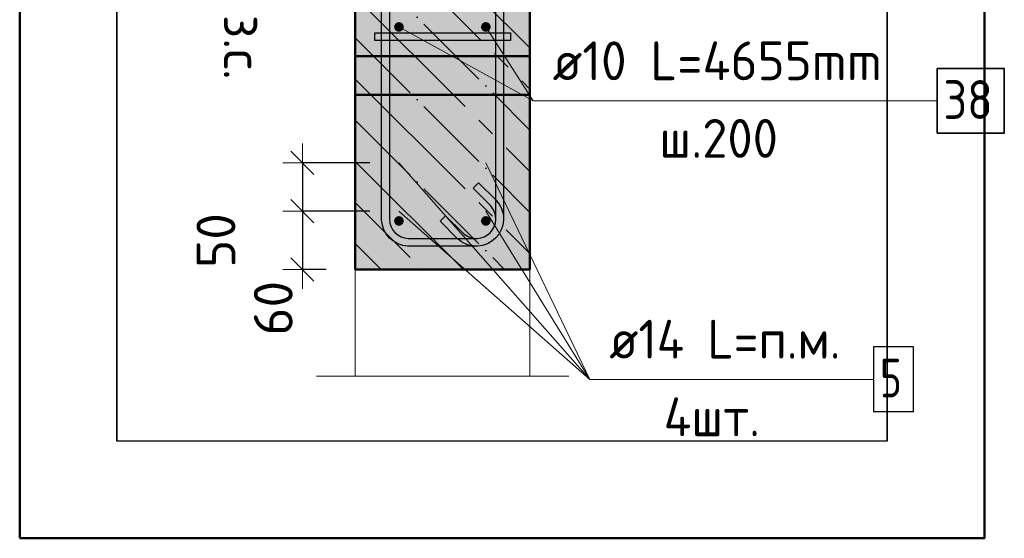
# Model space of a CAD drawing. Header units: millimetres. Extents: x -27380 to 48638, y 46540 to 72525.
# Tile 80 of 106: x 43226 to 44240, y 56772 to 57306. Entities that reach past the tile are written whole.
import ezdxf

# ---------------------------------------------------------------- set-up
doc = ezdxf.new("R2010")
doc.units = ezdxf.units.MM
doc.header["$PDMODE"] = 65
for name, pattern in [('______11', [100, 80, -10, 0, -10]), ('______5', [220, 160, -20, 20, -20]), ('________', [0])]:
    doc.linetypes.add(name, pattern=pattern)
for name, color, linetype, lineweight in [('Standard', 7, 'Continuous', 25), ('Арм.стержн. вертикальными 1', 22, 'Continuous', 35), ('Арм.стержн. Доп. арматура', 180, 'Continuous', 35), ('Арм.стержн. Хомут', 240, 'Continuous', 35), ('Размерная линия_ общее_1', 7, 'Continuous', 13)]:
    doc.layers.add(name, color=color, linetype=linetype, lineweight=lineweight)
doc.layers.add('Арм.стержн.Стяжки', color=7, linetype='Continuous', lineweight=35, true_color=0x501e0f)
doc.layers.add('Осевая линия_ общее', color=7, linetype='______5', lineweight=13, true_color=0xa0a0a0)
doc.styles.add('ISOCPEUR', font='ISOCPEUR')
doc.dimstyles.new('DIMSTYLE_15', dxfattribs={"dimtxt": 40, "dimasz": 40, "dimexe": 0, "dimexo": 0, "dimgap": 20, "dimtad": 2, "dimdec": 0, "dimrnd": 5, "dimzin": 12, "dimdsep": 46, "dimtxsty": 'ISOCPEUR', "dimblk1": 'ALL_ML_STRICH', "dimblk2": 'ALL_ML_STRICH', "dimsah": 1, "dimcen": 0, "dimclrd": 7, "dimclre": 256, "dimclrt": 7, "dimadec": 0, "dimazin": 0, "dimtfac": 1, "dimtdec": 0, "dimtix": 1, "dimtmove": 2, "dimatfit": 3, "dimfxl": 0, "dimtvp": 1.2, "dimtzin": 0, "dimlwd": 0, "dimlwe": -3, "dimarcsym": 0})
doc.dimstyles.new('DIMSTYLE_9', dxfattribs={"dimtxt": 40, "dimasz": 40, "dimexe": 0, "dimexo": 0.001, "dimgap": 20, "dimtad": 2, "dimdec": 0, "dimrnd": 5, "dimzin": 12, "dimdsep": 46, "dimtxsty": 'ISOCPEUR', "dimblk1": 'ALL_ML_STRICH', "dimblk2": 'ALL_ML_STRICH', "dimsah": 1, "dimcen": 0, "dimse1": 1, "dimse2": 1, "dimclrd": 7, "dimclre": 256, "dimclrt": 7, "dimadec": 0, "dimazin": 0, "dimtfac": 1, "dimtdec": 0, "dimtix": 1, "dimtmove": 2, "dimatfit": 3, "dimfxl": 0, "dimtvp": 1.2, "dimtzin": 0, "dimlwd": 0, "dimlwe": -3, "dimarcsym": 0})

# ---------------------------------------------------------------- blocks, each defined once
blk = doc.blocks.new('ALL_ML_STRICH')
at = {"color": 0, "linetype": 'ByBlock', "lineweight": -2}
for p, q in [((-0.3, -0.3), (0.3, 0.3)), ((0, -0.5), (0, 0.5)), ((-1, 0), (0.5, 0))]:
    blk.add_line(p, q, dxfattribs=at)
blk = doc.blocks.new('*D300')
at = {"layer": 'DEFPOINTS', "color": 7, "linetype": 'Continuous', "lineweight": 13, "transparency": 33554687}
for p in [(43391.6, 57429), (43400.3, 57429), (43391.6, 57399)]:
    blk.add_point(p, dxfattribs=at)
at = {"layer": 'Размерная линия_ общее_1', "color": 7, "linetype": 'Continuous', "lineweight": -2, "transparency": 33554687}
blk.add_line((43400.3, 57429), (43400.3, 57399), dxfattribs=at)
at = {"layer": 'Размерная линия_ общее_1', "color": 7, "linetype": 'Continuous', "lineweight": 13, "transparency": 33554687, "xscale": 40, "yscale": 40, "zscale": 40}
for p, rotation in [((43400.3, 57429), 90), ((43400.3, 57399), 270)]:
    blk.add_blockref('ALL_ML_STRICH', p, dxfattribs=dict(at, rotation=rotation))
at = {"layer": 'Размерная линия_ общее_1', "color": 7, "linetype": 'Continuous', "lineweight": 13, "transparency": 33554687, "insert": (43370.3, 57344.2), "char_height": 40, "width": 80, "attachment_point": 5, "rotation": 90, "style": 'ISOCPEUR'}
blk.add_mtext('\\A1;{30}', dxfattribs=at)
at = {"layer": 'Размерная линия_ общее_1', "color": 7, "linetype": 'Continuous', "lineweight": 13, "transparency": 33554687, "insert": (43476, 57311.4), "char_height": 40, "width": 2, "attachment_point": 1, "rotation": 270, "line_spacing_factor": 0.60241, "style": 'ISOCPEUR'}
blk.add_mtext('з.с.', dxfattribs=at)
blk = doc.blocks.new('*D304')
at = {"layer": 'DEFPOINTS', "color": 7, "linetype": 'Continuous', "lineweight": 13, "transparency": 33554687}
for p in [(43516.8, 57159), (43616.3, 57159), (43616.3, 57109)]:
    blk.add_point(p, dxfattribs=at)
at = {"layer": 'Размерная линия_ общее_1', "color": 253, "linetype": 'Continuous', "lineweight": -2, "true_color": 0xa0a0a0, "transparency": 33554687}
for p, q in [((43586.3, 57159), (43516.8, 57159)), ((43586.3, 57109), (43516.8, 57109))]:
    blk.add_line(p, q, dxfattribs=at)
at = {"layer": 'Размерная линия_ общее_1', "color": 7, "linetype": 'Continuous', "lineweight": -2, "transparency": 33554687}
blk.add_line((43516.8, 57159), (43516.8, 57109), dxfattribs=at)
at = {"layer": 'Размерная линия_ общее_1', "color": 7, "linetype": 'Continuous', "lineweight": 13, "transparency": 33554687, "xscale": 40, "yscale": 40, "zscale": 40}
for p, rotation in [((43516.8, 57159), 90), ((43516.8, 57109), 270)]:
    blk.add_blockref('ALL_ML_STRICH', p, dxfattribs=dict(at, rotation=rotation))
at = {"layer": 'Размерная линия_ общее_1', "color": 7, "linetype": 'Continuous', "lineweight": 13, "transparency": 33554687, "insert": (43427.8, 57078.8), "char_height": 40, "width": 80, "attachment_point": 5, "rotation": 90, "style": 'ISOCPEUR'}
blk.add_mtext('\\A1;{50}', dxfattribs=at)
blk = doc.blocks.new('*D305')
at = {"layer": 'DEFPOINTS', "color": 7, "linetype": 'Continuous', "lineweight": 13, "transparency": 33554687}
for p in [(43516.8, 57109), (43616.3, 57109), (43571.3, 57049)]:
    blk.add_point(p, dxfattribs=at)
at = {"layer": 'Размерная линия_ общее_1', "color": 253, "linetype": 'Continuous', "lineweight": -2, "true_color": 0xa0a0a0, "transparency": 33554687}
for p, q in [((43586.3, 57109), (43516.8, 57109)), ((43541.3, 57049), (43516.8, 57049))]:
    blk.add_line(p, q, dxfattribs=at)
at = {"layer": 'Размерная линия_ общее_1', "color": 7, "linetype": 'Continuous', "lineweight": -2, "transparency": 33554687}
blk.add_line((43516.8, 57109), (43516.8, 57049), dxfattribs=at)
at = {"layer": 'Размерная линия_ общее_1', "color": 7, "linetype": 'Continuous', "lineweight": 13, "transparency": 33554687, "xscale": 40, "yscale": 40, "zscale": 40}
for p, rotation in [((43516.8, 57109), 90), ((43516.8, 57049), 270)]:
    blk.add_blockref('ALL_ML_STRICH', p, dxfattribs=dict(at, rotation=rotation))
at = {"layer": 'Размерная линия_ общее_1', "color": 7, "linetype": 'Continuous', "lineweight": 13, "transparency": 33554687, "insert": (43486.8, 57009), "char_height": 40, "width": 80, "attachment_point": 5, "rotation": 90, "style": 'ISOCPEUR'}
blk.add_mtext('\\A1;{60}', dxfattribs=at)

msp = doc.modelspace()

# ---------------------------------------------------------------- hatches: boundary and pattern name
at = {"layer": 'Standard', "linetype": 'Continuous', "lineweight": -3, "transparency": 33554687}
msp.add_hatch(color=7, dxfattribs=at).paths.add_polyline_path([(43751.3, 57049), (43751.3, 57399), (43571.3, 57399), (43571.3, 57049)])
at = {"layer": 'Арм.стержн. вертикальными 1', "linetype": 'Continuous', "lineweight": 50, "transparency": 33554687}
for points in [[(43621.3, 57299), (43620.9, 57300.9), (43619.8, 57302.5), (43618.2, 57303.6), (43616.3, 57304), (43614.4, 57303.6), (43612.8, 57302.5), (43611.7, 57300.9), (43611.3, 57299), (43611.7, 57297.1), (43612.8, 57295.5), (43614.4, 57294.4), (43616.3, 57294), (43618.2, 57294.4), (43619.8, 57295.5), (43620.9, 57297.1)], [(43710.8, 57299), (43710.5, 57300.9), (43709.4, 57302.5), (43707.8, 57303.6), (43705.8, 57304), (43703.9, 57303.6), (43702.3, 57302.5), (43701.2, 57300.9), (43700.8, 57299), (43701.2, 57297.1), (43702.3, 57295.5), (43703.9, 57294.4), (43705.8, 57294), (43707.8, 57294.4), (43709.4, 57295.5), (43710.5, 57297.1)], [(43621.3, 57099), (43620.9, 57100.9), (43619.8, 57102.5), (43618.2, 57103.6), (43616.3, 57104), (43614.4, 57103.6), (43612.8, 57102.5), (43611.7, 57100.9), (43611.3, 57099), (43611.7, 57097.1), (43612.8, 57095.5), (43614.4, 57094.4), (43616.3, 57094), (43618.2, 57094.4), (43619.8, 57095.5), (43620.9, 57097.1)], [(43710.8, 57099), (43710.5, 57100.9), (43709.4, 57102.5), (43707.8, 57103.6), (43705.8, 57104), (43703.9, 57103.6), (43702.3, 57102.5), (43701.2, 57100.9), (43700.8, 57099), (43701.2, 57097.1), (43702.3, 57095.5), (43703.9, 57094.4), (43705.8, 57094), (43707.8, 57094.4), (43709.4, 57095.5), (43710.5, 57097.1)]]:
    msp.add_hatch(color=4, dxfattribs=at).paths.add_polyline_path(points)
at = {"layer": 'Арм.стержн. Доп. арматура', "linetype": 'Continuous', "lineweight": 50, "transparency": 33554687}
for points in [[(43623.3, 57159), (43622.8, 57161.7), (43621.3, 57163.9), (43619, 57165.5), (43616.3, 57166), (43613.6, 57165.5), (43611.4, 57163.9), (43609.8, 57161.7), (43609.3, 57159), (43609.8, 57156.3), (43611.4, 57154), (43613.6, 57152.5), (43616.3, 57152), (43619, 57152.5), (43621.3, 57154), (43622.8, 57156.3)], [(43712.8, 57159), (43712.3, 57161.7), (43710.8, 57163.9), (43708.5, 57165.5), (43705.8, 57166), (43703.2, 57165.5), (43700.9, 57163.9), (43699.4, 57161.7), (43698.8, 57159), (43699.4, 57156.3), (43700.9, 57154), (43703.2, 57152.5), (43705.8, 57152), (43708.5, 57152.5), (43710.8, 57154), (43712.3, 57156.3)], [(43623.3, 57109), (43622.8, 57111.7), (43621.3, 57113.9), (43619, 57115.5), (43616.3, 57116), (43613.6, 57115.5), (43611.4, 57113.9), (43609.8, 57111.7), (43609.3, 57109), (43609.8, 57106.3), (43611.4, 57104), (43613.6, 57102.5), (43616.3, 57102), (43619, 57102.5), (43621.3, 57104), (43622.8, 57106.3)], [(43712.8, 57109), (43712.3, 57111.7), (43710.8, 57113.9), (43708.5, 57115.5), (43705.8, 57116), (43703.2, 57115.5), (43700.9, 57113.9), (43699.4, 57111.7), (43698.8, 57109), (43699.4, 57106.3), (43700.9, 57104), (43703.2, 57102.5), (43705.8, 57102), (43708.5, 57102.5), (43710.8, 57104), (43712.3, 57106.3)]]:
    msp.add_hatch(color=7, dxfattribs=at).paths.add_polyline_path(points)

# ---------------------------------------------------------------- linework, layer by layer
at = {"color": 52, "linetype": 'Continuous', "lineweight": -3, "transparency": 33554687}
for p, q in [((43325.6, 58011.8), (43325.6, 56871.8)), ((43325.6, 56871.8), (43325.6, 58011.8)), ((44119.4, 58011.8), (44119.4, 56871.8)), ((44119.4, 56871.8), (44119.4, 58011.8)), ((44119.4, 56871.8), (43325.6, 56871.8)), ((44119.4, 56871.8), (43325.6, 56871.8))]:
    msp.add_line(p, q, dxfattribs=at)
at = {"layer": 'Standard', "color": 7, "linetype": 'Continuous', "lineweight": 50, "transparency": 33554687}
for p, q in [((43571.3, 57399), (43571.3, 57049)), ((43751.3, 57049), (43751.3, 57399)), ((43571.3, 57049), (43751.3, 57049))]:
    msp.add_line(p, q, dxfattribs=at)
at = {"layer": 'Standard', "color": 7, "linetype": '______5', "lineweight": -3, "transparency": 33554687}
for p, q in [((43587.3, 57399), (43751.3, 57235)), ((43571.3, 57330.1), (43751.3, 57150.1)), ((43571.3, 57245.3), (43751.3, 57065.3)), ((43571.3, 57160.4), (43682.7, 57049)), ((43571.3, 57075.6), (43597.9, 57049))]:
    msp.add_line(p, q, dxfattribs=at)
at = {"layer": 'Standard', "color": 7, "linetype": '______11', "lineweight": -3, "transparency": 33554687}
for p, q in [((43629.7, 57399), (43751.3, 57277.4)), ((43571.3, 57372.6), (43751.3, 57192.6)), ((43571.3, 57287.7), (43751.3, 57107.7)), ((43571.3, 57202.9), (43725.2, 57049)), ((43571.3, 57118), (43640.3, 57049))]:
    msp.add_line(p, q, dxfattribs=at)
at = {"layer": 'Standard', "color": 7, "linetype": '________', "lineweight": 50, "transparency": 33554687}
for p, q in [((43571.3, 57269), (43751.3, 57269)), ((43751.3, 57229), (43571.3, 57229))]:
    msp.add_line(p, q, dxfattribs=at)
at = {"layer": 'Standard', "color": 7, "linetype": 'Continuous', "lineweight": 13, "transparency": 33554687}
msp.add_line((43531.3, 56939), (43791.3, 56939), dxfattribs=at)
at = {"layer": 'Standard', "color": 7, "linetype": 'Continuous', "lineweight": 50, "transparency": 33554687}
msp.add_lwpolyline([(43225.6, 56771.8), (44219.4, 56771.8), (44219.4, 58111.8), (43225.6, 58111.8), (43225.6, 56771.8)], dxfattribs=at)
at = {"layer": 'Standard', "color": 7, "linetype": 'Continuous', "lineweight": 13, "transparency": 33554687}
msp.add_lwpolyline([(43751.3, 57049), (43571.3, 57049), (43571.3, 56939), (43751.3, 56939), (43751.3, 57049)], close=True, dxfattribs=at)
at = {"layer": 'Арм.стержн. вертикальными 1', "color": 7, "linetype": 'Continuous', "lineweight": 13, "transparency": 33554687}
for q in [(43705.8, 57299), (44170.6, 57222.8)]:
    msp.add_line((43754.6, 57222.8), q, dxfattribs=at)
at = {"layer": 'Арм.стержн. вертикальными 1', "color": 7, "linetype": 'Continuous', "lineweight": 35, "transparency": 33554687}
msp.add_lwpolyline([(44170.6, 57189.5), (44239.9, 57189.5), (44239.9, 57256.1), (44170.6, 57256.1), (44170.6, 57189.5)], dxfattribs=at)
at = {"layer": 'Арм.стержн. Доп. арматура', "color": 7, "linetype": 'Continuous', "lineweight": 13, "transparency": 33554687}
for q in [(43616.3, 57159), (43705.8, 57159), (43616.3, 57109), (43705.8, 57109), (44105, 56935.7)]:
    msp.add_line((43813, 56935.7), q, dxfattribs=at)
at = {"layer": 'Арм.стержн. Доп. арматура', "color": 7, "linetype": 'Continuous', "lineweight": 25, "transparency": 33554687}
msp.add_lwpolyline([(44105, 56902.4), (44146.3, 56902.4), (44146.3, 56969.1), (44105, 56969.1), (44105, 56902.4)], dxfattribs=at)
at = {"layer": 'Арм.стержн. Хомут', "color": 40, "linetype": 'Continuous', "lineweight": 25, "transparency": 33554687}
for points in [[(43606.5, 57802.8), (43606.5, 57100.2), (43607, 57096.6), (43608.3, 57092.9), (43610.1, 57089.6), (43612.4, 57086.9), (43615.1, 57084.6), (43618.5, 57082.7), (43622.2, 57081.5), (43625.8, 57081), (43696.8, 57081), (43700.5, 57081.5), (43704.1, 57082.7), (43707.5, 57084.6), (43710.2, 57086.9), (43712.5, 57089.6), (43714.4, 57092.9), (43715.6, 57096.6), (43716.1, 57100.2), (43716.1, 57101.4), (43715.9, 57103.3), (43715.6, 57105.1), (43715.2, 57106.9), (43714.5, 57108.6), (43713.8, 57110.3), (43712.8, 57111.9), (43711.7, 57113.4), (43710.5, 57114.9), (43692.6, 57132.7), (43698.3, 57138.4), (43716.3, 57120.3), (43718, 57118.4), (43719.5, 57116.3), (43720.9, 57114), (43721.9, 57111.7), (43722.8, 57109.3), (43723.5, 57106.8), (43723.9, 57104.2), (43724.1, 57101.7), (43724.1, 57099.7), (43723.4, 57094.8), (43721.7, 57089.7), (43719.1, 57085), (43715.9, 57081.2), (43712, 57078), (43707.4, 57075.3), (43702.3, 57073.7), (43697.4, 57073), (43625.2, 57073), (43620.3, 57073.7), (43615.3, 57075.3), (43610.6, 57078), (43606.7, 57081.2), (43603.5, 57085), (43600.9, 57089.7), (43599.2, 57094.8), (43598.5, 57099.7), (43598.5, 57803.3)], [(43606.5, 57802.8), (43606.5, 57100.2), (43607, 57096.6), (43608.3, 57092.9), (43610.1, 57089.6), (43612.4, 57086.9), (43615.1, 57084.6), (43618.5, 57082.7), (43622.2, 57081.5), (43625.8, 57081), (43696.8, 57081), (43700.5, 57081.5), (43704.1, 57082.7), (43707.5, 57084.6), (43710.2, 57086.9), (43712.5, 57089.6), (43714.4, 57092.9), (43715.6, 57096.6), (43716.1, 57100.2), (43716.1, 57101.4), (43715.9, 57103.3), (43715.6, 57105.1), (43715.2, 57106.9), (43714.5, 57108.6), (43713.8, 57110.3), (43712.8, 57111.9), (43711.7, 57113.4), (43710.5, 57114.9), (43692.6, 57132.7), (43698.3, 57138.4), (43716.3, 57120.3), (43718, 57118.4), (43719.5, 57116.3), (43720.9, 57114), (43721.9, 57111.7), (43722.8, 57109.3), (43723.5, 57106.8), (43723.9, 57104.2), (43724.1, 57101.7), (43724.1, 57099.7), (43723.4, 57094.8), (43721.7, 57089.7), (43719.1, 57085), (43715.9, 57081.2), (43712, 57078), (43707.4, 57075.3), (43702.3, 57073.7), (43697.4, 57073), (43625.2, 57073), (43620.3, 57073.7), (43615.3, 57075.3), (43610.6, 57078), (43606.7, 57081.2), (43603.5, 57085), (43600.9, 57089.7), (43599.2, 57094.8), (43598.5, 57099.7), (43598.5, 57803.3)], [(43606.5, 57802.8), (43606.5, 57100.2), (43607, 57096.6), (43608.3, 57092.9), (43610.1, 57089.6), (43612.4, 57086.9), (43615.1, 57084.6), (43618.5, 57082.7), (43622.2, 57081.5), (43625.8, 57081), (43696.8, 57081), (43700.5, 57081.5), (43704.1, 57082.7), (43707.5, 57084.6), (43710.2, 57086.9), (43712.5, 57089.6), (43714.4, 57092.9), (43715.6, 57096.6), (43716.1, 57100.2), (43716.1, 57101.4), (43715.9, 57103.3), (43715.6, 57105.1), (43715.2, 57106.9), (43714.5, 57108.6), (43713.8, 57110.3), (43712.8, 57111.9), (43711.7, 57113.4), (43710.5, 57114.9), (43692.6, 57132.7), (43698.3, 57138.4), (43716.3, 57120.3), (43718, 57118.4), (43719.5, 57116.3), (43720.9, 57114), (43721.9, 57111.7), (43722.8, 57109.3), (43723.5, 57106.8), (43723.9, 57104.2), (43724.1, 57101.7), (43724.1, 57099.7), (43723.4, 57094.8), (43721.7, 57089.7), (43719.1, 57085), (43715.9, 57081.2), (43712, 57078), (43707.4, 57075.3), (43702.3, 57073.7), (43697.4, 57073), (43625.2, 57073), (43620.3, 57073.7), (43615.3, 57075.3), (43610.6, 57078), (43606.7, 57081.2), (43603.5, 57085), (43600.9, 57089.7), (43599.2, 57094.8), (43598.5, 57099.7), (43598.5, 57803.3)], [(43606.5, 57802.8), (43606.5, 57100.2), (43607, 57096.6), (43608.3, 57092.9), (43610.1, 57089.6), (43612.4, 57086.9), (43615.1, 57084.6), (43618.5, 57082.7), (43622.2, 57081.5), (43625.8, 57081), (43696.8, 57081), (43700.5, 57081.5), (43704.1, 57082.7), (43707.5, 57084.6), (43710.2, 57086.9), (43712.5, 57089.6), (43714.4, 57092.9), (43715.6, 57096.6), (43716.1, 57100.2), (43716.1, 57101.4), (43715.9, 57103.3), (43715.6, 57105.1), (43715.2, 57106.9), (43714.5, 57108.6), (43713.8, 57110.3), (43712.8, 57111.9), (43711.7, 57113.4), (43710.5, 57114.9), (43692.6, 57132.7), (43698.3, 57138.4), (43716.3, 57120.3), (43718, 57118.4), (43719.5, 57116.3), (43720.9, 57114), (43721.9, 57111.7), (43722.8, 57109.3), (43723.5, 57106.8), (43723.9, 57104.2), (43724.1, 57101.7), (43724.1, 57099.7), (43723.4, 57094.8), (43721.7, 57089.7), (43719.1, 57085), (43715.9, 57081.2), (43712, 57078), (43707.4, 57075.3), (43702.3, 57073.7), (43697.4, 57073), (43625.2, 57073), (43620.3, 57073.7), (43615.3, 57075.3), (43610.6, 57078), (43606.7, 57081.2), (43603.5, 57085), (43600.9, 57089.7), (43599.2, 57094.8), (43598.5, 57099.7), (43598.5, 57803.3)], [(43606.5, 57802.8), (43606.5, 57100.2), (43607, 57096.6), (43608.3, 57092.9), (43610.1, 57089.6), (43612.4, 57086.9), (43615.1, 57084.6), (43618.5, 57082.7), (43622.2, 57081.5), (43625.8, 57081), (43696.8, 57081), (43700.5, 57081.5), (43704.1, 57082.7), (43707.5, 57084.6), (43710.2, 57086.9), (43712.5, 57089.6), (43714.4, 57092.9), (43715.6, 57096.6), (43716.1, 57100.2), (43716.1, 57101.4), (43715.9, 57103.3), (43715.6, 57105.1), (43715.2, 57106.9), (43714.5, 57108.6), (43713.8, 57110.3), (43712.8, 57111.9), (43711.7, 57113.4), (43710.5, 57114.9), (43692.6, 57132.7), (43698.3, 57138.4), (43716.3, 57120.3), (43718, 57118.4), (43719.5, 57116.3), (43720.9, 57114), (43721.9, 57111.7), (43722.8, 57109.3), (43723.5, 57106.8), (43723.9, 57104.2), (43724.1, 57101.7), (43724.1, 57099.7), (43723.4, 57094.8), (43721.7, 57089.7), (43719.1, 57085), (43715.9, 57081.2), (43712, 57078), (43707.4, 57075.3), (43702.3, 57073.7), (43697.4, 57073), (43625.2, 57073), (43620.3, 57073.7), (43615.3, 57075.3), (43610.6, 57078), (43606.7, 57081.2), (43603.5, 57085), (43600.9, 57089.7), (43599.2, 57094.8), (43598.5, 57099.7), (43598.5, 57803.3)], [(43724.1, 57803.3), (43724.1, 57099.7), (43723.4, 57094.8), (43721.7, 57089.7), (43719.1, 57085), (43715.9, 57081.2), (43712, 57078), (43707.4, 57075.3), (43702.3, 57073.7), (43697.4, 57073), (43695.4, 57073), (43692.9, 57073.2), (43690.3, 57073.6), (43687.8, 57074.2), (43685.4, 57075.1), (43683, 57076.2), (43680.8, 57077.5), (43678.7, 57079.1), (43676.7, 57080.7), (43658.7, 57098.8), (43664.3, 57104.4)], [(43724.1, 57803.3), (43724.1, 57099.7), (43723.4, 57094.8), (43721.7, 57089.7), (43719.1, 57085), (43715.9, 57081.2), (43712, 57078), (43707.4, 57075.3), (43702.3, 57073.7), (43697.4, 57073), (43695.4, 57073), (43692.9, 57073.2), (43690.3, 57073.6), (43687.8, 57074.2), (43685.4, 57075.1), (43683, 57076.2), (43680.8, 57077.5), (43678.7, 57079.1), (43676.7, 57080.7), (43658.7, 57098.8), (43664.3, 57104.4)], [(43724.1, 57803.3), (43724.1, 57099.7), (43723.4, 57094.8), (43721.7, 57089.7), (43719.1, 57085), (43715.9, 57081.2), (43712, 57078), (43707.4, 57075.3), (43702.3, 57073.7), (43697.4, 57073), (43695.4, 57073), (43692.9, 57073.2), (43690.3, 57073.6), (43687.8, 57074.2), (43685.4, 57075.1), (43683, 57076.2), (43680.8, 57077.5), (43678.7, 57079.1), (43676.7, 57080.7), (43658.7, 57098.8), (43664.3, 57104.4)], [(43724.1, 57803.3), (43724.1, 57099.7), (43723.4, 57094.8), (43721.7, 57089.7), (43719.1, 57085), (43715.9, 57081.2), (43712, 57078), (43707.4, 57075.3), (43702.3, 57073.7), (43697.4, 57073), (43695.4, 57073), (43692.9, 57073.2), (43690.3, 57073.6), (43687.8, 57074.2), (43685.4, 57075.1), (43683, 57076.2), (43680.8, 57077.5), (43678.7, 57079.1), (43676.7, 57080.7), (43658.7, 57098.8), (43664.3, 57104.4)], [(43724.1, 57803.3), (43724.1, 57099.7), (43723.4, 57094.8), (43721.7, 57089.7), (43719.1, 57085), (43715.9, 57081.2), (43712, 57078), (43707.4, 57075.3), (43702.3, 57073.7), (43697.4, 57073), (43695.4, 57073), (43692.9, 57073.2), (43690.3, 57073.6), (43687.8, 57074.2), (43685.4, 57075.1), (43683, 57076.2), (43680.8, 57077.5), (43678.7, 57079.1), (43676.7, 57080.7), (43658.7, 57098.8), (43664.3, 57104.4)], [(43664.3, 57104.4), (43682.2, 57086.6), (43683.6, 57085.3), (43685.1, 57084.2), (43686.8, 57083.3), (43688.4, 57082.5), (43690.1, 57081.9), (43692, 57081.4), (43693.8, 57081.1), (43695.7, 57081), (43696.8, 57081), (43700.5, 57081.5), (43704.1, 57082.7), (43707.5, 57084.6), (43710.2, 57086.9), (43712.5, 57089.6), (43714.4, 57092.9), (43715.6, 57096.6), (43716.1, 57100.2), (43716.1, 57802.8)], [(43664.3, 57104.4), (43682.2, 57086.6), (43683.6, 57085.3), (43685.1, 57084.2), (43686.8, 57083.3), (43688.4, 57082.5), (43690.1, 57081.9), (43692, 57081.4), (43693.8, 57081.1), (43695.7, 57081), (43696.8, 57081), (43700.5, 57081.5), (43704.1, 57082.7), (43707.5, 57084.6), (43710.2, 57086.9), (43712.5, 57089.6), (43714.4, 57092.9), (43715.6, 57096.6), (43716.1, 57100.2), (43716.1, 57802.8)], [(43664.3, 57104.4), (43682.2, 57086.6), (43683.6, 57085.3), (43685.1, 57084.2), (43686.8, 57083.3), (43688.4, 57082.5), (43690.1, 57081.9), (43692, 57081.4), (43693.8, 57081.1), (43695.7, 57081), (43696.8, 57081), (43700.5, 57081.5), (43704.1, 57082.7), (43707.5, 57084.6), (43710.2, 57086.9), (43712.5, 57089.6), (43714.4, 57092.9), (43715.6, 57096.6), (43716.1, 57100.2), (43716.1, 57802.8)], [(43664.3, 57104.4), (43682.2, 57086.6), (43683.6, 57085.3), (43685.1, 57084.2), (43686.8, 57083.3), (43688.4, 57082.5), (43690.1, 57081.9), (43692, 57081.4), (43693.8, 57081.1), (43695.7, 57081), (43696.8, 57081), (43700.5, 57081.5), (43704.1, 57082.7), (43707.5, 57084.6), (43710.2, 57086.9), (43712.5, 57089.6), (43714.4, 57092.9), (43715.6, 57096.6), (43716.1, 57100.2), (43716.1, 57802.8)], [(43664.3, 57104.4), (43682.2, 57086.6), (43683.6, 57085.3), (43685.1, 57084.2), (43686.8, 57083.3), (43688.4, 57082.5), (43690.1, 57081.9), (43692, 57081.4), (43693.8, 57081.1), (43695.7, 57081), (43696.8, 57081), (43700.5, 57081.5), (43704.1, 57082.7), (43707.5, 57084.6), (43710.2, 57086.9), (43712.5, 57089.6), (43714.4, 57092.9), (43715.6, 57096.6), (43716.1, 57100.2), (43716.1, 57802.8)]]:
    msp.add_lwpolyline(points, dxfattribs=at)
at = {"layer": 'Арм.стержн.Стяжки', "color": 40, "linetype": 'Continuous', "lineweight": 25, "transparency": 33554687}
msp.add_lwpolyline([(43591.3, 57293), (43731.3, 57293), (43731.3, 57285), (43591.3, 57285), (43591.3, 57293)], dxfattribs=at)
msp.add_lwpolyline([(43591.3, 57293), (43731.3, 57293), (43731.3, 57285), (43591.3, 57285), (43591.3, 57293)], dxfattribs=at)
msp.add_lwpolyline([(43591.3, 57293), (43731.3, 57293), (43731.3, 57285), (43591.3, 57285), (43591.3, 57293)], dxfattribs=at)
at = {"layer": 'Осевая линия_ общее', "color": 7, "linetype": 'Continuous', "lineweight": 13, "transparency": 33554687}
msp.add_line((43616.3, 57299), (43754.6, 57222.8), dxfattribs=at)

# ---------------------------------------------------------------- texts
at = {"layer": 'Арм.стержн. вертикальными 1', "color": 7, "linetype": 'Continuous', "lineweight": 25, "transparency": 33554687, "char_height": 40, "attachment_point": 7, "style": 'ISOCPEUR'}
for s, insert, width in [('\\W0.96;ø10 L=4655mm ', (43774.6, 57244.1), 395.02), ('\\W0.87;38', (44177.2, 57204.1), 73.441), ('\\W0.95;ш.200 ', (43884.6, 57164.1), 174.933)]:
    msp.add_mtext(s, dxfattribs=dict(at, insert=insert, width=width))
at = {"layer": 'Арм.стержн. Доп. арматура', "color": 7, "linetype": 'Continuous', "lineweight": 25, "transparency": 33554687, "char_height": 40, "attachment_point": 7, "style": 'ISOCPEUR'}
for s, insert, width in [('\\W0.94;ø14 L=п.м.', (43833, 56957.1), 270.67), ('\\W0.78;5', (44111.7, 56917.1), 43.521), ('\\W0.95;4шт. ', (43889, 56877.1), 158.877)]:
    msp.add_mtext(s, dxfattribs=dict(at, insert=insert, width=width))

# ---------------------------------------------------------------- dimensions: what is measured, and where the dimension line sits
at = {"layer": 'Размерная линия_ общее_1', "color": 7, "linetype": 'Continuous', "lineweight": 13, "transparency": 33554687}
dim = msp.add_linear_dim(base=(43400.3, 57399), p1=(43391.6, 57429), p2=(43391.6, 57399), angle=270, text='<>\\Xз.с.', dimstyle='DIMSTYLE_9', override={"dimpost": '<>', "dimclrd": 7, "dimclre": 253, "dimclrt": 7, "dimlwd": 0, "dimlwe": 65533}, dxfattribs=at)
dim.commit()
dim.dimension.update_dxf_attribs({"geometry": '*D300', "text_midpoint": (43370.3, 57344.2), "dimtype": 160})
for base, p1, p2, picture, middle in [((43516.8, 57109), (43586.3, 57159), (43586.3, 57109), '*D304', (43427.8, 57078.8)), ((43516.8, 57049), (43586.3, 57109), (43541.3, 57049), '*D305', (43486.8, 57009))]:
    dim = msp.add_linear_dim(base=base, p1=p1, p2=p2, angle=270, dimstyle='DIMSTYLE_15', override={"dimpost": '<>', "dimclrd": 7, "dimclre": 253, "dimclrt": 7, "dimlwd": 0, "dimlwe": 65533}, dxfattribs=at)
    dim.commit()
    dim.dimension.update_dxf_attribs({"geometry": picture, "text_midpoint": middle, "dimtype": 160})

doc.saveas('drawing.dxf')
